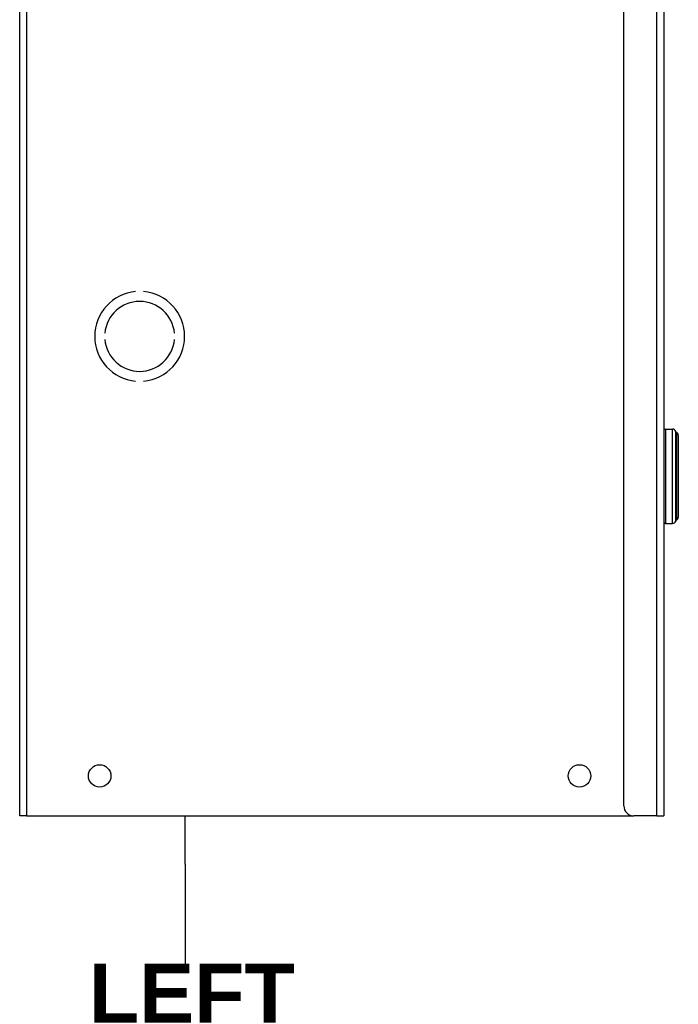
# Model space of a CAD drawing. Header units: inches. Extents: x 2 to 103, y 2 to 66.
# Tile 5 of 21: x 26 to 34, y 20 to 33. Entities that reach past the tile are written whole.
import ezdxf

# ---------------------------------------------------------------- set-up
doc = ezdxf.new("R2010")
doc.units = ezdxf.units.IN
doc.header["$LTSCALE"] = 6.141898
doc.header["$MEASUREMENT"] = 0
for name, color, linetype, lineweight in [('Symbols(ANSI)', 7, 'Continuous', 25), ('Visible Edges(ANSI)', 7, 'Continuous', 25), ('Visible Tangent Edges(ANSI)', 7, 'Continuous', 25)]:
    doc.layers.add(name, color=color, linetype=linetype, lineweight=lineweight)
doc.styles.add('Dimension-ANSI', font='arialbd.ttf')

# ---------------------------------------------------------------- blocks, each defined once
blk = doc.blocks.new('Datum Identifier5')
at = {"layer": 'Symbols(ANSI)', "color": 7, "linetype": 'Continuous', "lineweight": 25}
for p, q in [((4.5763, 3.6223), (4.5763, 3.7207)), ((4.5763, 3.6223), (4.5763, 3.6042)), ((4.5763, 3.6042), (4.5763, 3.4201))]:
    blk.add_line(p, q, dxfattribs=at)
at = {"layer": 'Symbols(ANSI)', "color": 7, "insert": (4.3803, 3.3001), "char_height": 0.12, "attachment_point": 7, "style": 'Dimension-ANSI'}
blk.add_mtext('LEFT', dxfattribs=at)

msp = doc.modelspace()

# ---------------------------------------------------------------- linework, layer by layer
at = {"layer": 'Visible Edges(ANSI)'}
for p, q in [((26.04249, 22.85228), (26.04249, 46.80568)), ((34.08185, 46.80568), (34.08185, 22.85228)), ((33.58282, 22.97704), (33.58282, 46.68092)), ((27.48968, 29.39982), (27.48968, 29.39972)), ((27.58948, 29.39972), (27.58948, 29.39982)), ((27.10486, 28.88055), (27.10476, 28.88055)), ((27.10476, 28.80071), (27.10486, 28.80071)), ((27.9744, 28.88055), (27.9743, 28.88055)), ((27.9743, 28.80071), (27.9744, 28.80071)), ((27.48968, 28.28154), (27.48968, 28.28144)), ((27.58948, 28.28144), (27.58948, 28.28154)), ((34.1015, 27.68343), (34.19187, 27.68343)), ((34.2626, 27.60564), (34.2626, 26.58242)), ((34.1015, 26.50462), (34.19187, 26.50462)), ((26.12832, 22.85228), (26.04249, 22.85228)), ((26.12832, 22.85228), (33.70758, 22.85228)), ((33.99602, 22.85228), (33.70758, 22.85228)), ((33.99602, 22.85228), (34.08185, 22.85228))]:
    msp.add_line(p, q, dxfattribs=at)
for centre in [(27.04055, 23.35131), (33.0289, 23.35131)]:
    msp.add_circle(centre, 0.14023, dxfattribs=at)
for centre, radius, start, end in [((27.53958, 28.84063), 0.56141, 95.099689, 264.900311), ((27.53958, 28.84063), 0.56131, 95.100598, 264.899402), ((27.53958, 28.84063), 0.56141, 275.099689, 84.900311), ((27.53958, 28.84063), 0.56131, 275.100598, 84.899402), ((27.53958, 28.84063), 0.43665, 5.245797, 174.754203), ((27.53958, 28.84063), 0.43655, 5.247, 174.753), ((27.53958, 28.84063), 0.43665, 185.245797, 354.754203), ((27.53958, 28.84063), 0.43655, 185.247, 354.753), ((34.1015, 27.66379), 0.01965, 90, 180), ((34.19187, 27.64414), 0.03929, 14.293538, 90), ((34.24899, 27.65869), 0.01965, 194.293538, 244.169503), ((34.22331, 27.60564), 0.03929, 0, 64.169503), ((34.22331, 26.58242), 0.03929, 295.830497, 0), ((34.1015, 26.52427), 0.01965, 180, 270), ((34.19187, 26.54392), 0.03929, 270, 345.706462), ((34.24899, 26.52937), 0.01965, 115.830497, 165.706462), ((33.70758, 22.97704), 0.12476, 180, 270)]:
    msp.add_arc(centre, radius, start, end, dxfattribs=at)
at = {"layer": 'Visible Tangent Edges(ANSI)'}
for p, q in [((26.12832, 46.80568), (26.12832, 22.85228)), ((33.99602, 22.85228), (33.99602, 46.80568)), ((34.1015, 27.68343), (34.1015, 26.50462)), ((34.19187, 26.50462), (34.19187, 27.68343)), ((34.22995, 26.53422), (34.22995, 27.65384)), ((34.24043, 27.64101), (34.24043, 26.54705))]:
    msp.add_line(p, q, dxfattribs=at)

# ---------------------------------------------------------------- block references
at = {"layer": 'Symbols(ANSI)', "xscale": 6.141897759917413, "yscale": 6.141897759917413, "zscale": 6.141897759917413}
msp.add_blockref('Datum Identifier5', (0, 0), dxfattribs=at)

doc.saveas('drawing.dxf')
